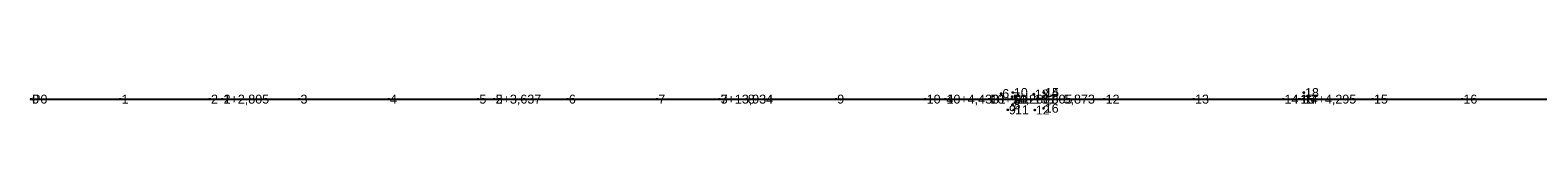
# Model space of a CAD drawing. Extents: x 4746 to 5515, y 9528 to 10240.
# Tile 1 of 4: x 4785.54 to 5122.62, y 9528.44 to 9535.81. Entities that reach past the tile are written whole.
import ezdxf

# ---------------------------------------------------------------- set-up
doc = ezdxf.new("R2010")
doc.units = 0
doc.header["$MEASUREMENT"] = 0
doc.header["$PDMODE"] = 34
doc.header["$PDSIZE"] = 0.2
doc.layers.get('0').update_dxf_attribs({"linetype": 'CONTINUOUS'})
doc.styles.get("Standard").update_dxf_attribs({"font": 'ARIAL.TTF'})

msp = doc.modelspace()

# ---------------------------------------------------------------- linework, layer by layer
msp.add_lwpolyline([(4785.74, 9531.87), (4828.55, 9531.87), (4889.38, 9531.87), (4939.67, 9531.87), (4990.17, 9531.87), (5000, 9531.87), (5005.04, 9531.87), (5011.61, 9531.87), (5070.04, 9531.87), (5125.04, 9531.87), (5125.18, 9531.87), (5125.46, 9531.87), (5176.92, 9531.87), (5177.08, 9531.87), (5227.33, 9531.87), (5294.67, 9533.18), (5337.3, 9533.84), (5378.62, 9533.96), (5438.56, 9535.41), (5445.32, 9535.81)])
for p in [(5002.63, 9533.11), (5005.11, 9532.41), (5005.24, 9533.35), (5009.93, 9533), (5012.17, 9533.34), (5012.21, 9533.34), (5070.32, 9533.33), (4785.74, 9531.87), (4785.74, 9531.87), (4805.74, 9531.87), (4825.74, 9531.87), (4828.55, 9531.87), (4828.55, 9531.87), (4845.74, 9531.87), (4865.74, 9531.87), (4885.74, 9531.87), (4889.38, 9531.87), (4889.38, 9531.87), (4905.74, 9531.87), (4925.74, 9531.87), (4939.67, 9531.87), (4939.67, 9531.87), (4945.74, 9531.87), (4965.74, 9531.87), (4985.74, 9531.87), (4990.17, 9531.87), (4990.17, 9531.87), (5000, 9531.87), (5000, 9531.87), (5004.12, 9529.47), (5005.04, 9531.87), (5005.04, 9531.87), (5005.15, 9530.61), (5005.47, 9529.48), (5005.74, 9531.87), (5010.15, 9529.44), (5011.61, 9531.87), (5011.61, 9531.87), (5012.13, 9529.83), (5025.74, 9531.87), (5045.74, 9531.87), (5065.74, 9531.87), (5069.26, 9531.87), (5069.4, 9531.87), (5070.04, 9531.87), (5070.04, 9531.87), (5085.74, 9531.87), (5105.74, 9531.87)]:
    msp.add_point(p)

# ---------------------------------------------------------------- texts
for s, p in [('0', (4785.98, 9530.87)), ('P0', (4785.98, 9530.87)), ('1', (4805.98, 9530.87)), ('2', (4825.98, 9530.87)), ('2+2,805', (4828.79, 9530.87)), ('1', (4828.79, 9530.87)), ('3', (4845.98, 9530.87)), ('4', (4865.98, 9530.87)), ('5', (4885.98, 9530.87)), ('5+3,637', (4889.62, 9530.87)), ('2', (4889.62, 9530.87)), ('6', (4905.98, 9530.87)), ('7', (4925.98, 9530.87)), ('3', (4939.91, 9530.87)), ('7+13,934', (4939.91, 9530.87)), ('8', (4945.98, 9530.87)), ('9', (4965.98, 9530.87)), ('10', (4985.98, 9530.87)), ('4', (4990.41, 9530.87)), ('10+4,433', (4990.41, 9530.87)), ('10+14,260', (5000.24, 9530.87)), ('P1', (5000.24, 9530.87)), ('6', (5002.87, 9532.11)), ('5', (5005.28, 9530.87)), ('7', (5005.35, 9531.41)), ('10+19,305', (5005.28, 9530.87)), ('10', (5005.48, 9532.35)), ('11', (5005.98, 9530.87)), ('13', (5010.17, 9532)), ('11+5,873', (5011.85, 9530.87)), ('17', (5011.85, 9530.87)), ('14', (5012.41, 9532.34)), ('15', (5012.45, 9532.34)), ('12', (5025.98, 9530.87)), ('13', (5045.98, 9530.87)), ('14', (5065.98, 9530.87)), ('16', (5069.5, 9530.87)), ('15', (5069.64, 9530.87)), ('14+4,295', (5070.28, 9530.87)), ('17', (5070.28, 9530.87)), ('18', (5070.56, 9532.33)), ('15', (5085.98, 9530.87)), ('16', (5105.98, 9530.87)), ('9', (5004.36, 9528.47)), ('8', (5005.39, 9529.61)), ('11', (5005.71, 9528.48)), ('12', (5010.39, 9528.44)), ('16', (5012.37, 9528.83))]:
    msp.add_text(s, height=2).set_placement(p)

doc.saveas('drawing.dxf')
